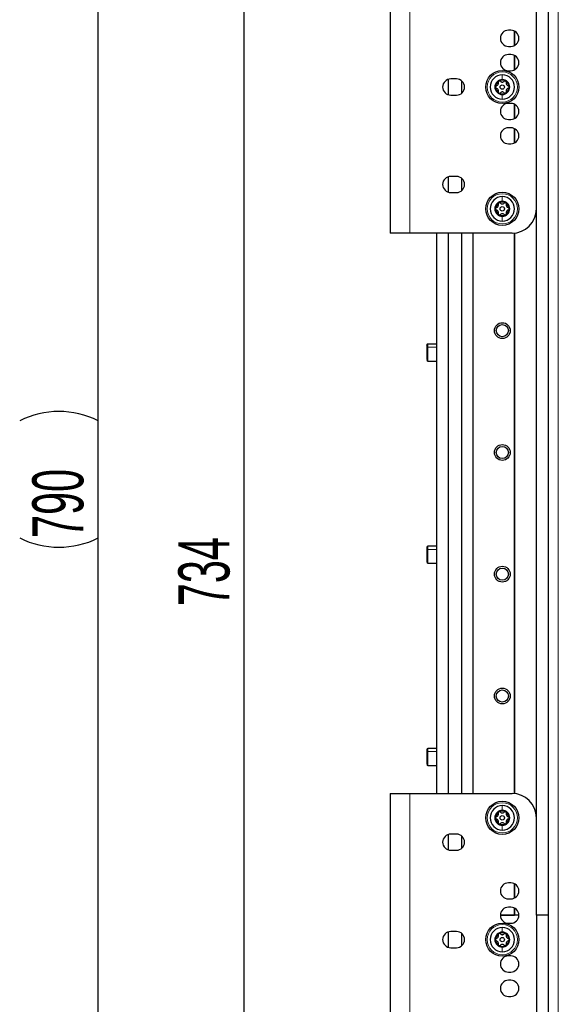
# Paper-space layout 'Blatt3' of a CAD drawing. Header units: millimetres. Extents: x 5 to 418, y 2 to 292.
# Tile 80 of 100: x 180 to 217, y 150 to 217. Entities that reach past the tile are written whole.
import ezdxf

# ---------------------------------------------------------------- set-up
doc = ezdxf.new("R2010")
doc.units = ezdxf.units.MM
doc.layers.add('SLD-0', color=7, linetype='Continuous')
doc.styles.add('SLDTEXTSTYLE0', font='TXT', dxfattribs={"width": 0.605})
doc.dimstyles.new('SLDDIMSTYLE0', dxfattribs={"dimtxt": 3.5, "dimasz": 3.302, "dimexe": 0, "dimexo": 0.0625, "dimgap": 0.875, "dimtad": 1, "dimdec": 0, "dimlfac": 6, "dimrnd": 1e-09, "dimzin": 12, "dimdsep": 46, "dimtxsty": 'SLDTEXTSTYLE0', "dimsah": 1, "dimcen": 0.09, "dimadec": 0, "dimazin": 3, "dimtfac": 1, "dimtofl": 0, "dimtmove": 0, "dimatfit": 3, "dimfxl": 1, "dimfrac": 2, "dimtolj": 1, "dimtzin": 12, "dimarcsym": 0})

# ---------------------------------------------------------------- blocks, each defined once
blk = doc.blocks.new('_D_17')
at = {"layer": 'SLD-0', "color": 7}
for p, q in [((211.904, 242.008), (194.66, 242.008)), ((195.66, 119.658), (195.66, 242.008)), ((209.877, 119.658), (194.66, 119.658))]:
    blk.add_line(p, q, dxfattribs=at)
for points in [[(195.66, 242.008), (195.152, 238.706), (196.168, 238.706)], [(195.66, 119.658), (196.168, 122.96), (195.152, 122.96)]]:
    blk.add_solid(points, dxfattribs=at)
at = {"layer": 'SLD-0', "color": 7, "insert": (191.149, 176.823), "char_height": 3.5, "attachment_point": 1, "rotation": 90, "style": 'SLDTEXTSTYLE0'}
blk.add_mtext('734', dxfattribs=at)
blk = doc.blocks.new('_D_22')
at = {"layer": 'SLD-0', "color": 7}
for p, q in [((216.488, 251.341), (184.66, 251.341)), ((185.66, 119.658), (185.66, 251.341)), ((209.877, 119.658), (184.66, 119.658))]:
    blk.add_line(p, q, dxfattribs=at)
for centre, start, end in [((182.974, 184.138), 63.43495, 116.56505), ((182.974, 186.861), 243.43495, 296.56505)]:
    blk.add_arc(centre, 6.006, start, end, dxfattribs=at)
for points in [[(185.66, 251.341), (185.152, 248.039), (186.168, 248.039)], [(185.66, 119.658), (186.168, 122.96), (185.152, 122.96)]]:
    blk.add_solid(points, dxfattribs=at)
at = {"layer": 'SLD-0', "color": 7, "insert": (181.149, 181.489), "char_height": 3.5, "attachment_point": 1, "rotation": 90, "style": 'SLDTEXTSTYLE0'}
blk.add_mtext('790', dxfattribs=at)

psp = doc.layouts.new('Blatt3')

# ---------------------------------------------------------------- linework, layer by layer
at = {"color": 7, "linetype": 'Continuous', "lineweight": 25}
for p, q in [((216.4876, 92.1746), (216.4876, 251.3413)), ((215.6543, 155.6746), (215.6543, 241.3413)), ((205.6543, 222.3413), (205.6543, 202.3413)), ((213.9043, 216.2246), (213.7376, 216.2246)), ((214.1576, 215.1864), (214.1576, 216.1628)), ((214.1876, 215.2032), (214.1876, 216.146)), ((213.7376, 215.1246), (213.9043, 215.1246)), ((213.9043, 214.5579), (213.7376, 214.5579)), ((214.1576, 213.5198), (214.1576, 214.4961)), ((214.1876, 213.5365), (214.1876, 214.4793)), ((210.1876, 212.8913), (209.7876, 212.8913)), ((213.7376, 213.4579), (213.9043, 213.4579)), ((209.6126, 212.8627), (209.6126, 211.8199)), ((210.5293, 212.7723), (210.5293, 211.9103)), ((209.7876, 211.7913), (210.1876, 211.7913)), ((213.9043, 211.2246), (213.7376, 211.2246)), ((214.1576, 210.1864), (214.1576, 211.1628)), ((214.1876, 210.2032), (214.1876, 211.146)), ((213.7376, 210.1246), (213.9043, 210.1246)), ((213.9043, 209.5579), (213.7376, 209.5579)), ((214.1576, 208.5198), (214.1576, 209.4961)), ((214.1876, 208.5365), (214.1876, 209.4793)), ((213.7376, 208.4579), (213.9043, 208.4579)), ((209.6126, 206.196), (209.6126, 205.1532)), ((210.1876, 206.2246), (209.7876, 206.2246)), ((210.5293, 206.1056), (210.5293, 205.2436)), ((209.7876, 205.1246), (210.1876, 205.1246)), ((206.9876, 202.3413), (205.6543, 202.3413)), ((213.9876, 202.3413), (206.9876, 202.3413)), ((208.821, 202.3413), (208.821, 164.0079)), ((209.6126, 202.3413), (209.6126, 164.0079)), ((210.5293, 202.3413), (210.5293, 164.0079)), ((211.321, 164.0079), (211.321, 202.3413)), ((214.1576, 163.9993), (214.1576, 202.35)), ((214.1876, 163.9959), (214.1876, 202.3533)), ((208.821, 194.7579), (208.221, 194.7579)), ((208.221, 193.5913), (208.821, 193.5913)), ((208.821, 180.9246), (208.221, 180.9246)), ((208.221, 179.7579), (208.821, 179.7579)), ((208.821, 167.0913), (208.221, 167.0913)), ((208.221, 165.9246), (208.821, 165.9246)), ((205.6543, 164.0079), (205.6543, 144.0079)), ((205.6543, 164.0079), (206.9876, 164.0079)), ((206.9876, 164.0079), (213.9876, 164.0079)), ((209.6126, 161.196), (209.6126, 160.1532)), ((210.1876, 161.2246), (209.7876, 161.2246)), ((210.5293, 161.1056), (210.5293, 160.2436)), ((209.7876, 160.1246), (210.1876, 160.1246)), ((213.9043, 157.8913), (213.7376, 157.8913)), ((214.1576, 156.8531), (214.1576, 157.8295)), ((214.1876, 156.8699), (214.1876, 157.8127)), ((213.7376, 156.7913), (213.9043, 156.7913)), ((213.1876, 155.6746), (214.1576, 155.6746)), ((214.4543, 155.6746), (213.1876, 155.6746)), ((213.9043, 156.2246), (213.7376, 156.2246)), ((214.1576, 155.6746), (214.1576, 156.1628)), ((214.1576, 155.6746), (214.1876, 155.9246)), ((214.1876, 155.6746), (214.1876, 156.146)), ((214.4543, 155.6746), (214.1876, 155.6746)), ((216.4876, 155.6746), (215.6543, 155.6746)), ((215.6543, 155.6746), (215.6543, 141.6746)), ((213.7376, 155.1246), (213.9043, 155.1246)), ((209.6126, 154.5294), (209.6126, 153.4865)), ((210.1876, 154.5579), (209.7876, 154.5579)), ((210.5293, 154.4389), (210.5293, 153.5769)), ((209.7876, 153.4579), (210.1876, 153.4579)), ((213.9043, 152.8913), (213.7376, 152.8913)), ((213.7376, 151.7913), (213.9043, 151.7913)), ((213.9043, 151.2246), (213.7376, 151.2246)), ((213.7376, 150.1246), (213.9043, 150.1246))]:
    psp.add_line(p, q, dxfattribs=at)
at = {"color": 7, "linetype": 'Continuous', "lineweight": 18}
for p, q in [((217.1543, 92.1746), (217.1543, 251.3413)), ((206.9876, 222.3413), (206.9876, 202.3413)), ((208.221, 194.7579), (208.221, 194.5405)), ((208.221, 194.5405), (208.221, 193.6295)), ((208.221, 194.5405), (208.821, 194.5405)), ((208.221, 193.6295), (208.221, 193.5913)), ((208.221, 180.9246), (208.221, 180.7072)), ((208.221, 180.7072), (208.221, 179.7961)), ((208.221, 180.7072), (208.821, 180.7072)), ((208.221, 179.7961), (208.221, 179.7579)), ((208.221, 167.0913), (208.221, 166.8738)), ((208.221, 166.8738), (208.221, 165.9628)), ((208.221, 166.8738), (208.821, 166.8738)), ((208.221, 165.9628), (208.221, 165.9246)), ((206.9876, 164.0079), (206.9876, 144.0079))]:
    psp.add_line(p, q, dxfattribs=at)
at = {"color": 7, "linetype": 'Continuous', "lineweight": 25}
for centre, radius in [((213.321, 212.3413), 1.1333), ((213.321, 212.3413), 0.1491), ((213.321, 204.0079), 1.1333), ((213.321, 204.0079), 0.1491), ((213.321, 195.6746), 0.5417), ((213.321, 195.6746), 0.4167), ((213.321, 187.3413), 0.5417), ((213.321, 187.3413), 0.4167), ((213.321, 179.0079), 0.5417), ((213.321, 179.0079), 0.4167), ((213.321, 170.6746), 0.5417), ((213.321, 170.6746), 0.4167), ((213.321, 162.3413), 1.1333), ((213.321, 162.3413), 0.1491), ((213.321, 154.0079), 1.1333), ((213.321, 154.0079), 0.1491)]:
    psp.add_circle(centre, radius, dxfattribs=at)
at = {"color": 7, "linetype": 'Continuous', "lineweight": 18}
for centre in [(213.321, 212.3413), (213.321, 204.0079), (213.321, 162.3413), (213.321, 154.0079)]:
    psp.add_circle(centre, 1.0333, dxfattribs=at)
at = {"color": 7, "linetype": 'Continuous', "lineweight": 25}
for centre, radius, start, end in [((213.7376, 215.6746), 0.55, 90, 270), ((213.9043, 215.6746), 0.55, 270, 90), ((213.7376, 214.0079), 0.55, 90, 270), ((213.9043, 214.0079), 0.55, 270, 90), ((209.7876, 212.3413), 0.55, 90, 270), ((210.1876, 212.3413), 0.55, 270, 90), ((213.321, 212.3413), 0.8333, 90, 270), ((213.321, 212.3413), 0.8333, 270, 90), ((213.321, 212.3413), 0.5133, 90, 270), ((213.321, 212.3413), 0.4667, 120, 180), ((213.321, 212.3413), 0.4667, 180, 240), ((213.321, 212.3413), 0.4667, 60, 120), ((213.321, 212.3413), 0.5133, 270, 90), ((213.321, 212.3413), 0.4667, 360, 60), ((213.321, 212.3413), 0.4667, 300, 360), ((213.321, 212.3413), 0.4667, 240, 300), ((213.7376, 210.6746), 0.55, 90, 270), ((213.9043, 210.6746), 0.55, 270, 90), ((213.7376, 209.0079), 0.55, 90, 270), ((213.9043, 209.0079), 0.55, 270, 90), ((209.7876, 205.6746), 0.55, 90, 270), ((210.1876, 205.6746), 0.55, 270, 90), ((213.321, 204.0079), 0.8333, 90, 270), ((213.321, 204.0079), 0.8333, 270, 90), ((213.321, 204.0079), 0.5133, 90, 270), ((213.321, 204.0079), 0.4667, 120, 180), ((213.321, 204.0079), 0.4667, 60, 120), ((213.321, 204.0079), 0.5133, 270, 90), ((213.321, 204.0079), 0.4667, 360, 60), ((213.321, 204.0079), 0.4667, 180, 240), ((213.321, 204.0079), 0.4667, 240, 300), ((213.321, 204.0079), 0.4667, 300, 360), ((213.9876, 204.0079), 1.6667, 270, 0), ((208.221, 194.6913), 0.0667, 90, 180), ((208.221, 193.6579), 0.0667, 180, 270), ((208.221, 180.8579), 0.0667, 90, 180), ((208.221, 179.8246), 0.0667, 180, 270), ((208.221, 167.0246), 0.0667, 90, 180), ((208.221, 165.9913), 0.0667, 180, 270), ((213.9876, 162.3413), 1.6667, 360, 90), ((213.321, 162.3413), 0.8333, 90, 270), ((213.321, 162.3413), 0.8333, 270, 90), ((213.321, 162.3413), 0.5133, 90, 270), ((213.321, 162.3413), 0.4667, 120, 180), ((213.321, 162.3413), 0.4667, 60, 120), ((213.321, 162.3413), 0.5133, 270, 90), ((213.321, 162.3413), 0.4667, 360, 60), ((213.321, 162.3413), 0.4667, 180, 240), ((213.321, 162.3413), 0.4667, 240, 300), ((213.321, 162.3413), 0.4667, 300, 360), ((209.7876, 160.6746), 0.55, 90, 270), ((210.1876, 160.6746), 0.55, 270, 90), ((213.7376, 157.3413), 0.55, 90, 270), ((213.9043, 157.3413), 0.55, 270, 90), ((213.7376, 155.6746), 0.55, 90, 270), ((213.9043, 155.6746), 0.55, 270, 90), ((209.7876, 154.0079), 0.55, 90, 270), ((210.1876, 154.0079), 0.55, 270, 90), ((213.321, 154.0079), 0.8333, 90, 270), ((213.321, 154.0079), 0.5133, 90, 270), ((213.321, 154.0079), 0.4667, 120, 180), ((213.321, 154.0079), 0.4667, 60, 120), ((213.321, 154.0079), 0.8333, 270, 90), ((213.321, 154.0079), 0.5133, 270, 90), ((213.321, 154.0079), 0.4667, 360, 60), ((213.321, 154.0079), 0.4667, 180, 240), ((213.321, 154.0079), 0.4667, 240, 300), ((213.321, 154.0079), 0.4667, 300, 360), ((213.7376, 152.3413), 0.55, 90, 270), ((213.9043, 152.3413), 0.55, 270, 90), ((213.7376, 150.6746), 0.55, 90, 270), ((213.9043, 150.6746), 0.55, 270, 90)]:
    psp.add_arc(centre, radius, start, end, dxfattribs=at)
at = {"color": 7, "linetype": 'Continuous', "lineweight": 18}
for centre in [(208.2189, 193.694), (208.2189, 179.8607), (208.2189, 166.0274)]:
    psp.add_arc(centre, 0.0646, 182.003422, 271.872241, dxfattribs=at)
for points in [[(213.321, 213.1746), (213.321, 213.1315), (213.321, 213.0454), (213.321, 212.9182), (213.321, 212.8546)], [(213.321, 211.5079), (213.321, 211.551), (213.321, 211.6372), (213.321, 211.7643), (213.321, 211.8279)], [(213.321, 204.8413), (213.321, 204.7982), (213.321, 204.7121), (213.321, 204.5849), (213.321, 204.5213)], [(213.321, 203.1746), (213.321, 203.2177), (213.321, 203.3038), (213.321, 203.431), (213.321, 203.4946)], [(213.321, 163.1746), (213.321, 163.1315), (213.321, 163.0454), (213.321, 162.9182), (213.321, 162.8546)], [(213.321, 161.5079), (213.321, 161.551), (213.321, 161.6372), (213.321, 161.7643), (213.321, 161.8279)], [(213.321, 154.8413), (213.321, 154.7982), (213.321, 154.7121), (213.321, 154.5849), (213.321, 154.5213)], [(213.321, 153.1746), (213.321, 153.2177), (213.321, 153.3038), (213.321, 153.431), (213.321, 153.4946)]]:
    psp.add_open_spline(points, degree=3, dxfattribs=at)
at = {"color": 7, "linetype": 'Continuous', "lineweight": 25}
for points, knots in [([(212.9261, 212.4321), (212.9168, 212.429), (212.8981, 212.4228), (212.8747, 212.402), (212.8577, 212.3741), (212.8554, 212.3522), (212.8543, 212.3413)], [0, 0, 0, 0, 0.24985308, 0.49990135, 0.75011449, 1, 1, 1, 1]), ([(212.8543, 212.3413), (212.8554, 212.3303), (212.8577, 212.3085), (212.8747, 212.2806), (212.8981, 212.2598), (212.9167, 212.2536), (212.9261, 212.2505)], [0, 0, 0, 0, 0.2499898, 0.4996108, 0.7491272, 1, 1, 1, 1]), ([(212.9261, 212.4321), (212.9461, 212.4391), (212.9762, 212.4495), (213.0099, 212.4803), (213.0309, 212.5085), (213.0449, 212.5407), (213.0548, 212.5855), (213.0489, 212.6169), (213.0449, 212.6378)], [0, 0, 0, 0, 0.2492203, 0.374358, 0.498948, 0.6240206, 0.749768, 1, 1, 1, 1]), ([(213.0449, 212.0447), (213.0488, 212.0655), (213.0548, 212.0968), (213.0451, 212.1414), (213.0312, 212.1737), (213.0102, 212.2019), (212.9764, 212.2329), (212.9462, 212.2435), (212.9261, 212.2505)], [0, 0, 0, 0, 0.2492191, 0.3743567, 0.4989469, 0.6240198, 0.7497675, 1, 1, 1, 1]), ([(213.0876, 212.7454), (213.0787, 212.739), (213.0609, 212.7261), (213.0453, 212.6974), (213.039, 212.6668), (213.0429, 212.6475), (213.0449, 212.6378)], [0, 0, 0, 0, 0.249858, 0.4994668, 0.7490113, 1, 1, 1, 1]), ([(213.2022, 212.7287), (213.1948, 212.7352), (213.1801, 212.7482), (213.1504, 212.7581), (213.1178, 212.7589), (213.0977, 212.7499), (213.0876, 212.7454)], [0, 0, 0, 0, 0.249806, 0.5000545, 0.7503094, 1, 1, 1, 1]), ([(213.2022, 212.7287), (213.2182, 212.7148), (213.2423, 212.694), (213.2858, 212.6802), (213.3207, 212.6761), (213.3557, 212.6801), (213.3994, 212.6939), (213.4236, 212.7148), (213.4398, 212.7287)], [0, 0, 0, 0, 0.24919366, 0.3743301, 0.49892526, 0.62400376, 0.74975694, 1, 1, 1, 1]), ([(213.5543, 212.7454), (213.5443, 212.7499), (213.5242, 212.7589), (213.4915, 212.7581), (213.4619, 212.7482), (213.4471, 212.7352), (213.4398, 212.7287)], [0, 0, 0, 0, 0.250032, 0.4996317, 0.7492275, 1, 1, 1, 1]), ([(213.5971, 212.6378), (213.599, 212.6475), (213.603, 212.6667), (213.5967, 212.6974), (213.581, 212.7261), (213.5632, 212.739), (213.5543, 212.7454)], [0, 0, 0, 0, 0.249816, 0.4999076, 0.7501199, 1, 1, 1, 1]), ([(213.5971, 212.6378), (213.5931, 212.617), (213.5871, 212.5858), (213.5969, 212.5411), (213.6108, 212.5089), (213.6317, 212.4806), (213.6656, 212.4496), (213.6957, 212.4391), (213.7158, 212.4321)], [0, 0, 0, 0, 0.2492191, 0.3743567, 0.4989469, 0.6240198, 0.7497675, 1, 1, 1, 1]), ([(213.7158, 212.2505), (213.6958, 212.2435), (213.6658, 212.233), (213.632, 212.2023), (213.611, 212.1741), (213.597, 212.1418), (213.5871, 212.097), (213.5931, 212.0656), (213.5971, 212.0447)], [0, 0, 0, 0, 0.24922033, 0.37435801, 0.49894799, 0.62402062, 0.74976801, 1, 1, 1, 1]), ([(213.7876, 212.3413), (213.7865, 212.3522), (213.7842, 212.3741), (213.7673, 212.402), (213.7439, 212.4227), (213.7252, 212.429), (213.7158, 212.4321)], [0, 0, 0, 0, 0.24998976, 0.49961083, 0.7491272, 1, 1, 1, 1]), ([(213.7158, 212.2505), (213.7252, 212.2536), (213.7438, 212.2598), (213.7672, 212.2805), (213.7842, 212.3084), (213.7865, 212.3303), (213.7876, 212.3413)], [0, 0, 0, 0, 0.2498531, 0.4999013, 0.7501145, 1, 1, 1, 1]), ([(213.0449, 212.0447), (213.0429, 212.0351), (213.039, 212.0158), (213.0452, 211.9852), (213.0609, 211.9565), (213.0787, 211.9436), (213.0876, 211.9371)], [0, 0, 0, 0, 0.249816, 0.4999076, 0.7501199, 1, 1, 1, 1]), ([(213.0876, 211.9371), (213.0977, 211.9326), (213.1178, 211.9237), (213.1504, 211.9244), (213.1801, 211.9343), (213.1948, 211.9474), (213.2022, 211.9539)], [0, 0, 0, 0, 0.250032, 0.4996317, 0.7492275, 1, 1, 1, 1]), ([(213.4398, 211.9539), (213.4237, 211.9677), (213.3996, 211.9885), (213.3561, 212.0024), (213.3212, 212.0065), (213.2863, 212.0025), (213.2425, 211.9887), (213.2183, 211.9678), (213.2022, 211.9539)], [0, 0, 0, 0, 0.24919366, 0.37433011, 0.49892527, 0.62400376, 0.74975694, 1, 1, 1, 1]), ([(213.4398, 211.9539), (213.4471, 211.9474), (213.4618, 211.9343), (213.4915, 211.9244), (213.5242, 211.9237), (213.5443, 211.9326), (213.5543, 211.9371)], [0, 0, 0, 0, 0.249806, 0.5000545, 0.7503094, 1, 1, 1, 1]), ([(213.5543, 211.9371), (213.5632, 211.9436), (213.581, 211.9565), (213.5967, 211.9851), (213.603, 212.0158), (213.599, 212.035), (213.5971, 212.0447)], [0, 0, 0, 0, 0.24985796, 0.49946675, 0.74901133, 1, 1, 1, 1]), ([(212.9261, 204.0988), (212.9461, 204.1057), (212.9762, 204.1162), (213.0099, 204.147), (213.0309, 204.1751), (213.0449, 204.2074), (213.0548, 204.2522), (213.0489, 204.2836), (213.0449, 204.3045)], [0, 0, 0, 0, 0.2492203, 0.374358, 0.498948, 0.6240206, 0.749768, 1, 1, 1, 1]), ([(213.0876, 204.4121), (213.0787, 204.4056), (213.0609, 204.3928), (213.0453, 204.3641), (213.039, 204.3335), (213.0429, 204.3142), (213.0449, 204.3045)], [0, 0, 0, 0, 0.249858, 0.4994668, 0.7490113, 1, 1, 1, 1]), ([(213.2022, 204.3953), (213.1948, 204.4018), (213.1801, 204.4149), (213.1504, 204.4248), (213.1178, 204.4256), (213.0977, 204.4166), (213.0876, 204.4121)], [0, 0, 0, 0, 0.249806, 0.5000545, 0.7503094, 1, 1, 1, 1]), ([(213.2022, 204.3953), (213.2182, 204.3815), (213.2423, 204.3607), (213.2858, 204.3468), (213.3207, 204.3427), (213.3557, 204.3467), (213.3994, 204.3605), (213.4236, 204.3814), (213.4398, 204.3953)], [0, 0, 0, 0, 0.2491937, 0.3743301, 0.4989253, 0.6240038, 0.7497569, 1, 1, 1, 1]), ([(213.5543, 204.4121), (213.5443, 204.4166), (213.5242, 204.4256), (213.4915, 204.4248), (213.4619, 204.4149), (213.4471, 204.4019), (213.4398, 204.3953)], [0, 0, 0, 0, 0.250032, 0.4996317, 0.7492275, 1, 1, 1, 1]), ([(213.5971, 204.3045), (213.599, 204.3141), (213.603, 204.3334), (213.5967, 204.364), (213.581, 204.3927), (213.5632, 204.4056), (213.5543, 204.4121)], [0, 0, 0, 0, 0.249816, 0.4999076, 0.7501199, 1, 1, 1, 1]), ([(213.5971, 204.3045), (213.5931, 204.2837), (213.5871, 204.2524), (213.5969, 204.2078), (213.6108, 204.1756), (213.6317, 204.1473), (213.6656, 204.1163), (213.6957, 204.1058), (213.7158, 204.0988)], [0, 0, 0, 0, 0.2492191, 0.3743567, 0.4989469, 0.6240198, 0.7497675, 1, 1, 1, 1]), ([(212.9261, 204.0988), (212.9168, 204.0957), (212.8981, 204.0894), (212.8747, 204.0687), (212.8577, 204.0408), (212.8554, 204.0189), (212.8543, 204.0079)], [0, 0, 0, 0, 0.24985308, 0.49990135, 0.75011449, 1, 1, 1, 1]), ([(212.8543, 204.0079), (212.8554, 203.997), (212.8577, 203.9751), (212.8747, 203.9472), (212.8981, 203.9265), (212.9167, 203.9203), (212.9261, 203.9171)], [0, 0, 0, 0, 0.2499898, 0.4996108, 0.7491272, 1, 1, 1, 1]), ([(213.0449, 203.7114), (213.0488, 203.7322), (213.0548, 203.7635), (213.0451, 203.8081), (213.0312, 203.8403), (213.0102, 203.8686), (212.9764, 203.8996), (212.9462, 203.9101), (212.9261, 203.9171)], [0, 0, 0, 0, 0.2492191, 0.3743567, 0.4989469, 0.6240198, 0.7497675, 1, 1, 1, 1]), ([(213.0449, 203.7114), (213.0429, 203.7018), (213.039, 203.6825), (213.0452, 203.6518), (213.0609, 203.6232), (213.0787, 203.6102), (213.0876, 203.6038)], [0, 0, 0, 0, 0.249816, 0.4999076, 0.7501199, 1, 1, 1, 1]), ([(213.0876, 203.6038), (213.0977, 203.5993), (213.1178, 203.5903), (213.1504, 203.5911), (213.1801, 203.601), (213.1948, 203.614), (213.2022, 203.6206)], [0, 0, 0, 0, 0.250032, 0.4996317, 0.7492275, 1, 1, 1, 1]), ([(213.4398, 203.6206), (213.4237, 203.6344), (213.3996, 203.6552), (213.3561, 203.6691), (213.3212, 203.6731), (213.2863, 203.6691), (213.2425, 203.6553), (213.2183, 203.6345), (213.2022, 203.6206)], [0, 0, 0, 0, 0.24919366, 0.37433011, 0.49892527, 0.62400376, 0.74975694, 1, 1, 1, 1]), ([(213.4398, 203.6206), (213.4471, 203.6141), (213.4618, 203.601), (213.4915, 203.5911), (213.5242, 203.5903), (213.5443, 203.5993), (213.5543, 203.6038)], [0, 0, 0, 0, 0.24980599, 0.50005449, 0.75030941, 1, 1, 1, 1]), ([(213.5543, 203.6038), (213.5632, 203.6102), (213.581, 203.6231), (213.5967, 203.6518), (213.603, 203.6824), (213.599, 203.7017), (213.5971, 203.7114)], [0, 0, 0, 0, 0.24985796, 0.49946675, 0.74901133, 1, 1, 1, 1]), ([(213.7158, 203.9171), (213.6958, 203.9102), (213.6658, 203.8997), (213.632, 203.8689), (213.611, 203.8408), (213.597, 203.8085), (213.5871, 203.7637), (213.5931, 203.7323), (213.5971, 203.7114)], [0, 0, 0, 0, 0.24922033, 0.37435801, 0.49894799, 0.62402062, 0.74976801, 1, 1, 1, 1]), ([(213.7876, 204.0079), (213.7865, 204.0189), (213.7842, 204.0408), (213.7673, 204.0686), (213.7439, 204.0894), (213.7252, 204.0956), (213.7158, 204.0988)], [0, 0, 0, 0, 0.24998976, 0.49961083, 0.7491272, 1, 1, 1, 1]), ([(213.7158, 203.9171), (213.7252, 203.9202), (213.7438, 203.9264), (213.7672, 203.9472), (213.7842, 203.9751), (213.7865, 203.997), (213.7876, 204.0079)], [0, 0, 0, 0, 0.2498531, 0.4999013, 0.7501145, 1, 1, 1, 1]), ([(208.1543, 194.6886), (208.1543, 194.6895), (208.1543, 194.7024), (208.1543, 194.653), (208.1543, 194.5399), (208.1543, 194.3629), (208.1543, 194.1592), (208.1543, 193.9586), (208.1543, 193.7857), (208.1543, 193.7231), (208.1543, 193.6918)], [0, 0, 0, 0, 0.0102931, 0.1516798, 0.2930665, 0.4344532, 0.5758399, 0.7172266, 0.8586133, 1, 1, 1, 1]), ([(208.1543, 180.8553), (208.1543, 180.8562), (208.1543, 180.869), (208.1543, 180.8196), (208.1543, 180.7066), (208.1543, 180.5296), (208.1543, 180.3258), (208.1543, 180.1252), (208.1543, 179.9524), (208.1543, 179.8898), (208.1543, 179.8584)], [0, 0, 0, 0, 0.0102931, 0.1516798, 0.2930665, 0.4344532, 0.5758399, 0.7172266, 0.8586133, 1, 1, 1, 1]), ([(208.1543, 167.0219), (208.1543, 167.0228), (208.1543, 167.0357), (208.1543, 166.9863), (208.1543, 166.8732), (208.1543, 166.6963), (208.1543, 166.4925), (208.1543, 166.2919), (208.1543, 166.1191), (208.1543, 166.0564), (208.1543, 166.0251)], [0, 0, 0, 0, 0.0102931, 0.1516798, 0.2930665, 0.4344532, 0.5758399, 0.7172266, 0.8586133, 1, 1, 1, 1]), ([(212.9261, 162.4321), (212.9168, 162.429), (212.8981, 162.4228), (212.8747, 162.402), (212.8577, 162.3741), (212.8554, 162.3522), (212.8543, 162.3413)], [0, 0, 0, 0, 0.2498531, 0.4999013, 0.7501145, 1, 1, 1, 1]), ([(212.9261, 162.4321), (212.9461, 162.4391), (212.9762, 162.4495), (213.0099, 162.4803), (213.0309, 162.5085), (213.0449, 162.5407), (213.0548, 162.5855), (213.0489, 162.6169), (213.0449, 162.6378)], [0, 0, 0, 0, 0.2492203, 0.374358, 0.498948, 0.6240206, 0.749768, 1, 1, 1, 1]), ([(213.0876, 162.7454), (213.0787, 162.739), (213.0609, 162.7261), (213.0453, 162.6974), (213.039, 162.6668), (213.0429, 162.6475), (213.0449, 162.6378)], [0, 0, 0, 0, 0.249858, 0.4994668, 0.7490113, 1, 1, 1, 1]), ([(213.2022, 162.7287), (213.1948, 162.7352), (213.1801, 162.7482), (213.1504, 162.7581), (213.1178, 162.7589), (213.0977, 162.7499), (213.0876, 162.7454)], [0, 0, 0, 0, 0.249806, 0.5000545, 0.7503094, 1, 1, 1, 1]), ([(213.2022, 162.7287), (213.2182, 162.7148), (213.2423, 162.694), (213.2858, 162.6802), (213.3207, 162.6761), (213.3557, 162.6801), (213.3994, 162.6939), (213.4236, 162.7148), (213.4398, 162.7287)], [0, 0, 0, 0, 0.2491937, 0.3743301, 0.4989253, 0.6240038, 0.7497569, 1, 1, 1, 1]), ([(213.5543, 162.7454), (213.5443, 162.7499), (213.5242, 162.7589), (213.4915, 162.7581), (213.4619, 162.7482), (213.4471, 162.7352), (213.4398, 162.7287)], [0, 0, 0, 0, 0.25003202, 0.49963172, 0.74922753, 1, 1, 1, 1]), ([(213.5971, 162.6378), (213.599, 162.6475), (213.603, 162.6667), (213.5967, 162.6974), (213.581, 162.7261), (213.5632, 162.739), (213.5543, 162.7454)], [0, 0, 0, 0, 0.249816, 0.4999076, 0.7501199, 1, 1, 1, 1]), ([(213.5971, 162.6378), (213.5931, 162.617), (213.5871, 162.5858), (213.5969, 162.5411), (213.6108, 162.5089), (213.6317, 162.4806), (213.6656, 162.4496), (213.6957, 162.4391), (213.7158, 162.4321)], [0, 0, 0, 0, 0.24921908, 0.37435669, 0.49894691, 0.62401981, 0.74976746, 1, 1, 1, 1]), ([(213.7876, 162.3413), (213.7865, 162.3522), (213.7842, 162.3741), (213.7673, 162.402), (213.7439, 162.4227), (213.7252, 162.429), (213.7158, 162.4321)], [0, 0, 0, 0, 0.2499898, 0.4996108, 0.7491272, 1, 1, 1, 1]), ([(212.8543, 162.3413), (212.8554, 162.3303), (212.8577, 162.3085), (212.8747, 162.2806), (212.8981, 162.2598), (212.9167, 162.2536), (212.9261, 162.2505)], [0, 0, 0, 0, 0.2499898, 0.4996108, 0.7491272, 1, 1, 1, 1]), ([(213.0449, 162.0447), (213.0488, 162.0655), (213.0548, 162.0968), (213.0451, 162.1414), (213.0312, 162.1737), (213.0102, 162.2019), (212.9764, 162.2329), (212.9462, 162.2435), (212.9261, 162.2505)], [0, 0, 0, 0, 0.24921908, 0.37435669, 0.49894691, 0.62401981, 0.74976746, 1, 1, 1, 1]), ([(213.0449, 162.0447), (213.0429, 162.0351), (213.039, 162.0158), (213.0452, 161.9852), (213.0609, 161.9565), (213.0787, 161.9436), (213.0876, 161.9371)], [0, 0, 0, 0, 0.249816, 0.4999076, 0.7501199, 1, 1, 1, 1]), ([(213.0876, 161.9371), (213.0977, 161.9326), (213.1178, 161.9237), (213.1504, 161.9244), (213.1801, 161.9343), (213.1948, 161.9474), (213.2022, 161.9539)], [0, 0, 0, 0, 0.250032, 0.4996317, 0.7492275, 1, 1, 1, 1]), ([(213.4398, 161.9539), (213.4237, 161.9677), (213.3996, 161.9885), (213.3561, 162.0024), (213.3212, 162.0065), (213.2863, 162.0025), (213.2425, 161.9887), (213.2183, 161.9678), (213.2022, 161.9539)], [0, 0, 0, 0, 0.24919366, 0.37433011, 0.49892527, 0.62400376, 0.74975694, 1, 1, 1, 1]), ([(213.4398, 161.9539), (213.4471, 161.9474), (213.4618, 161.9343), (213.4915, 161.9244), (213.5242, 161.9237), (213.5443, 161.9326), (213.5543, 161.9371)], [0, 0, 0, 0, 0.24980599, 0.50005449, 0.75030941, 1, 1, 1, 1]), ([(213.5543, 161.9371), (213.5632, 161.9436), (213.581, 161.9565), (213.5967, 161.9851), (213.603, 162.0158), (213.599, 162.035), (213.5971, 162.0447)], [0, 0, 0, 0, 0.249858, 0.4994668, 0.7490113, 1, 1, 1, 1]), ([(213.7158, 162.2505), (213.6958, 162.2435), (213.6658, 162.233), (213.632, 162.2023), (213.611, 162.1741), (213.597, 162.1418), (213.5871, 162.097), (213.5931, 162.0656), (213.5971, 162.0447)], [0, 0, 0, 0, 0.2492203, 0.374358, 0.498948, 0.6240206, 0.749768, 1, 1, 1, 1]), ([(213.7158, 162.2505), (213.7252, 162.2536), (213.7438, 162.2598), (213.7672, 162.2805), (213.7842, 162.3084), (213.7865, 162.3303), (213.7876, 162.3413)], [0, 0, 0, 0, 0.2498531, 0.4999013, 0.7501145, 1, 1, 1, 1]), ([(212.9261, 154.0988), (212.9461, 154.1057), (212.9762, 154.1162), (213.0099, 154.147), (213.0309, 154.1751), (213.0449, 154.2074), (213.0548, 154.2522), (213.0489, 154.2836), (213.0449, 154.3045)], [0, 0, 0, 0, 0.2492203, 0.374358, 0.498948, 0.6240206, 0.749768, 1, 1, 1, 1]), ([(213.0876, 154.4121), (213.0787, 154.4056), (213.0609, 154.3928), (213.0453, 154.3641), (213.039, 154.3335), (213.0429, 154.3142), (213.0449, 154.3045)], [0, 0, 0, 0, 0.249858, 0.4994668, 0.7490113, 1, 1, 1, 1]), ([(213.2022, 154.3953), (213.1948, 154.4018), (213.1801, 154.4149), (213.1504, 154.4248), (213.1178, 154.4256), (213.0977, 154.4166), (213.0876, 154.4121)], [0, 0, 0, 0, 0.249806, 0.5000545, 0.7503094, 1, 1, 1, 1]), ([(213.2022, 154.3953), (213.2182, 154.3815), (213.2423, 154.3607), (213.2858, 154.3468), (213.3207, 154.3427), (213.3557, 154.3467), (213.3994, 154.3605), (213.4236, 154.3814), (213.4398, 154.3953)], [0, 0, 0, 0, 0.2491937, 0.3743301, 0.4989253, 0.6240038, 0.7497569, 1, 1, 1, 1]), ([(213.5543, 154.4121), (213.5443, 154.4166), (213.5242, 154.4256), (213.4915, 154.4248), (213.4619, 154.4149), (213.4471, 154.4019), (213.4398, 154.3953)], [0, 0, 0, 0, 0.25003202, 0.49963172, 0.74922753, 1, 1, 1, 1]), ([(213.5971, 154.3045), (213.599, 154.3141), (213.603, 154.3334), (213.5967, 154.364), (213.581, 154.3927), (213.5632, 154.4056), (213.5543, 154.4121)], [0, 0, 0, 0, 0.249816, 0.4999076, 0.7501199, 1, 1, 1, 1]), ([(213.5971, 154.3045), (213.5931, 154.2837), (213.5871, 154.2524), (213.5969, 154.2078), (213.6108, 154.1756), (213.6317, 154.1473), (213.6656, 154.1163), (213.6957, 154.1058), (213.7158, 154.0988)], [0, 0, 0, 0, 0.2492191, 0.3743567, 0.4989469, 0.6240198, 0.7497675, 1, 1, 1, 1]), ([(212.9261, 154.0988), (212.9168, 154.0957), (212.8981, 154.0894), (212.8747, 154.0687), (212.8577, 154.0408), (212.8554, 154.0189), (212.8543, 154.0079)], [0, 0, 0, 0, 0.2498531, 0.4999013, 0.7501145, 1, 1, 1, 1]), ([(212.8543, 154.0079), (212.8554, 153.997), (212.8577, 153.9751), (212.8747, 153.9472), (212.8981, 153.9265), (212.9167, 153.9203), (212.9261, 153.9171)], [0, 0, 0, 0, 0.2499898, 0.4996108, 0.7491272, 1, 1, 1, 1]), ([(213.0449, 153.7114), (213.0488, 153.7322), (213.0548, 153.7635), (213.0451, 153.8081), (213.0312, 153.8403), (213.0102, 153.8686), (212.9764, 153.8996), (212.9462, 153.9101), (212.9261, 153.9171)], [0, 0, 0, 0, 0.2492191, 0.3743567, 0.4989469, 0.6240198, 0.7497675, 1, 1, 1, 1]), ([(213.0449, 153.7114), (213.0429, 153.7018), (213.039, 153.6825), (213.0452, 153.6518), (213.0609, 153.6232), (213.0787, 153.6102), (213.0876, 153.6038)], [0, 0, 0, 0, 0.249816, 0.4999076, 0.7501199, 1, 1, 1, 1]), ([(213.0876, 153.6038), (213.0977, 153.5993), (213.1178, 153.5903), (213.1504, 153.5911), (213.1801, 153.601), (213.1948, 153.614), (213.2022, 153.6206)], [0, 0, 0, 0, 0.250032, 0.4996317, 0.7492275, 1, 1, 1, 1]), ([(213.4398, 153.6206), (213.4237, 153.6344), (213.3996, 153.6552), (213.3561, 153.6691), (213.3212, 153.6731), (213.2863, 153.6691), (213.2425, 153.6553), (213.2183, 153.6345), (213.2022, 153.6206)], [0, 0, 0, 0, 0.24919366, 0.37433011, 0.49892527, 0.62400376, 0.74975694, 1, 1, 1, 1]), ([(213.4398, 153.6206), (213.4471, 153.6141), (213.4618, 153.601), (213.4915, 153.5911), (213.5242, 153.5903), (213.5443, 153.5993), (213.5543, 153.6038)], [0, 0, 0, 0, 0.24980599, 0.50005449, 0.75030941, 1, 1, 1, 1]), ([(213.5543, 153.6038), (213.5632, 153.6102), (213.581, 153.6231), (213.5967, 153.6518), (213.603, 153.6824), (213.599, 153.7017), (213.5971, 153.7114)], [0, 0, 0, 0, 0.249858, 0.4994668, 0.7490113, 1, 1, 1, 1]), ([(213.7158, 153.9171), (213.6958, 153.9102), (213.6658, 153.8997), (213.632, 153.8689), (213.611, 153.8408), (213.597, 153.8085), (213.5871, 153.7637), (213.5931, 153.7323), (213.5971, 153.7114)], [0, 0, 0, 0, 0.2492203, 0.374358, 0.498948, 0.6240206, 0.749768, 1, 1, 1, 1]), ([(213.7876, 154.0079), (213.7865, 154.0189), (213.7842, 154.0408), (213.7673, 154.0686), (213.7439, 154.0894), (213.7252, 154.0956), (213.7158, 154.0988)], [0, 0, 0, 0, 0.2499898, 0.4996108, 0.7491272, 1, 1, 1, 1]), ([(213.7158, 153.9171), (213.7252, 153.9202), (213.7438, 153.9264), (213.7672, 153.9472), (213.7842, 153.9751), (213.7865, 153.997), (213.7876, 154.0079)], [0, 0, 0, 0, 0.2498531, 0.4999013, 0.7501145, 1, 1, 1, 1])]:
    psp.add_open_spline(points, degree=3, knots=knots, dxfattribs=at)

# ---------------------------------------------------------------- dimensions: what is measured, and where the dimension line sits
at = {"layer": 'SLD-0', "color": 7}
dim = psp.add_linear_dim(base=(185.6603, 251.3413), p1=(209.8769, 119.6579), p2=(216.4876, 251.3413), angle=90, text='(<>)', dimstyle='SLDDIMSTYLE0', dxfattribs=at)
dim.commit()
dim.dimension.update_dxf_attribs({"geometry": '_D_22', "text_midpoint": (185.6603, 185.4996), "dimtype": 160})
dim = psp.add_linear_dim(base=(195.6603, 242.0079), p1=(209.8769, 119.6579), p2=(211.9043, 242.0079), angle=90, dimstyle='SLDDIMSTYLE0', dxfattribs=at)
dim.commit()
dim.dimension.update_dxf_attribs({"geometry": '_D_17', "text_midpoint": (195.6603, 180.8329), "dimtype": 160})

doc.saveas('drawing.dxf')
